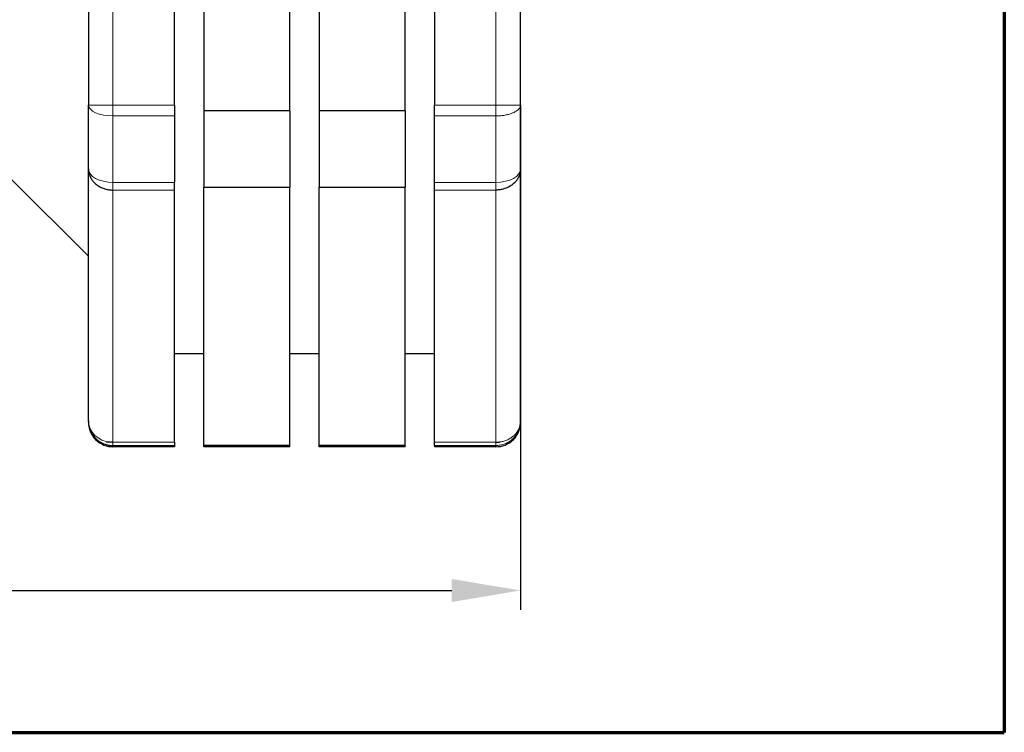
# Model space of a CAD drawing. Header units: millimetres. Extents: x 18 to 610, y -123 to 280.
# Tile 65 of 83: x 510 to 610, y -120 to -47. Entities that reach past the tile are written whole.
import ezdxf

# ---------------------------------------------------------------- set-up
doc = ezdxf.new("R2010")
doc.units = ezdxf.units.MM
doc.linetypes.add('SOLID', pattern=[0])
doc.styles.add('Arial', font='Arial.ttf', dxfattribs={"height": 7})
doc.dimstyles.get("Standard").update_dxf_attribs({"dimtxt": 5, "dimasz": 5, "dimexe": 0.18, "dimexo": 0.0625, "dimgap": 0.09, "dimtad": 0, "dimtih": 1, "dimtoh": 1, "dimdec": 4, "dimzin": 0, "dimdsep": 46, "dimtxsty": 'Arial', "dimcen": 0.09, "dimadec": 0, "dimazin": 0, "dimtfac": 1, "dimtdec": 4, "dimtofl": 0, "dimtmove": 0, "dimatfit": 3, "dimfxl": 0, "dimtolj": 1, "dimtzin": 0, "dimarcsym": 0})

# ---------------------------------------------------------------- blocks, each defined once
blk = doc.blocks.new('*D3')
at = {"color": 0, "lineweight": -2}
for p, q in [((323.56, -56.07), (323.56, -107.48)), ((560.56, -56.07), (560.56, -107.48)), ((330.56, -105.52), (553.56, -105.52))]:
    blk.add_line(p, q, dxfattribs=at)
at = {"color": 0}
for points in [[(330.56, -104.35), (330.56, -106.69), (323.56, -105.52)], [(553.56, -106.69), (553.56, -104.35), (560.56, -105.52)]]:
    blk.add_solid(points, dxfattribs=at)
at = {"layer": 'Defpoints', "color": 0}
for p in [(323.56, -56.07), (560.56, -56.07), (560.56, -105.52)]:
    blk.add_point(p, dxfattribs=at)
at = {"color": 0, "lineweight": 9, "insert": (366.51, -98.45), "char_height": 7, "attachment_point": 5, "style": 'Arial'}
blk.add_mtext('\\A1;237.0', dxfattribs=at)
blk = doc.blocks.new('BlockOfViews_7')
at = {"linetype": 'SOLID', "lineweight": 30}
for p, q in [((516.56, -4.69, 11.53), (516.56, -56.07, 11.53)), ((525.31, -56.07, 14.03), (525.31, -4.69, 14.03)), ((528.31, -4.11, 14.03), (528.31, -56.64, 14.03)), ((537.06, -56.64, 14.03), (537.06, -4.11, 14.03)), ((540.06, -4.11, 14.03), (540.06, -56.64, 14.03)), ((548.81, -56.64, 14.03), (548.81, -4.11, 14.03)), ((551.81, -4.69, 14.03), (551.81, -56.07, 14.03)), ((560.56, -56.07, 11.53), (560.56, -4.69, 11.53)), ((528.31, -56.64, 14.03), (537.06, -56.64, 14.03)), ((540.06, -56.64, 14.03), (548.81, -56.64, 14.03)), ((516.56, -88.25, -36.72), (516.56, -62.56, 7.78)), ((560.56, -88.25, -36.72), (560.56, -62.56, 7.78)), ((508.56, -63.47, -40.06), (516.56, -71.46, -39.25)), ((525.31, -90.42, -35.47), (525.31, -64.73, 9.03)), ((528.31, -90.71, -35.97), (528.31, -64.44, 9.53)), ((528.31, -64.44, 9.53), (537.06, -64.44, 9.53)), ((537.06, -90.71, -35.97), (537.06, -64.44, 9.53)), ((540.06, -90.71, -35.97), (540.06, -64.44, 9.53)), ((540.06, -64.44, 9.53), (548.81, -64.44, 9.53)), ((548.81, -90.71, -35.97), (548.81, -64.44, 9.53)), ((525.31, -81.38, -40.47), (528.31, -81.38, -40.47)), ((537.06, -81.38, -40.47), (540.06, -81.38, -40.47)), ((548.81, -81.38, -40.47), (551.81, -81.38, -40.47)), ((516.56, -88.31, -37.66), (516.56, -88.37, -36.71)), ((560.56, -88.4, -36.71), (560.56, -88.31, -37.66)), ((525.31, -90.88, -40.47), (519.06, -90.88, -40.47)), ((528.31, -90.71, -35.97), (537.06, -90.71, -35.97)), ((537.06, -90.88, -40.47), (528.31, -90.88, -40.47)), ((540.06, -90.71, -35.97), (548.81, -90.71, -35.97)), ((548.81, -90.88, -40.47), (540.06, -90.88, -40.47)), ((558.06, -90.88, -40.47), (551.81, -90.88, -40.47))]:
    blk.add_line(p, q, dxfattribs=at)
at = {"color": 196, "linetype": 'SOLID', "lineweight": 9}
for p, q in [((519.06, -56.07, 14.03), (519.06, -4.69, 14.03)), ((558.06, -56.07, 14.03), (558.06, -4.69, 14.03)), ((519.06, -56.07, 14.03), (525.31, -56.07, 14.03)), ((551.81, -56.07, 14.03), (558.06, -56.07, 14.03)), ((525.31, -57.17, 13.77), (519.06, -57.17, 13.77)), ((551.81, -57.17, 13.77), (558.06, -57.17, 13.77)), ((519.06, -63.95, 9.86), (525.31, -63.95, 9.86)), ((551.81, -63.95, 9.86), (558.06, -63.95, 9.86)), ((525.31, -64.73, 9.03), (519.06, -64.73, 9.03)), ((519.06, -64.73, 9.03), (519.06, -90.42, -35.47)), ((551.81, -64.73, 9.03), (558.06, -64.73, 9.03)), ((558.06, -90.42, -35.47), (558.06, -64.73, 9.03)), ((519.06, -90.42, -35.47), (525.31, -90.42, -35.47)), ((525.31, -90.75, -36.56), (519.06, -90.75, -36.56)), ((558.06, -90.42, -35.47), (551.81, -90.42, -35.47)), ((558.06, -90.75, -36.56), (551.81, -90.75, -36.56))]:
    blk.add_line(p, q, dxfattribs=at)
at = {"linetype": 'SOLID', "lineweight": 30}
blk.add_polyline3d([(518.77, -90.4, -35.53), (518.36, -90.38, -35.61), (518.84, -90.41, -35.48)], dxfattribs=at)
at = {"linetype": 'SOLID', "lineweight": 30, "extrusion": (-1, 0, 0)}
for centre, radius, start, end in [((30.38, -40.47, -516.56), 58, 56.2916, 63.7084), ((56.07, 11.53, -551.81), 2.5, 63.7084, 90), ((30.38, -40.47, -560.56), 58, 56.2916, 63.7084), ((30.38, -40.47, -551.81), 60.5, 56.2916, 63.7084), ((62.56, 7.78, -525.31), 2.5, 30, 56.2916), ((62.56, 7.78, -551.81), 2.5, 30, 56.2916), ((30.38, -40.47, -528.31), 60.5, 0, 4.2669), ((30.38, -40.47, -537.06), 60.5, 0, 4.2669), ((30.38, -40.47, -540.06), 60.5, 0, 4.2669), ((30.38, -40.47, -548.81), 60.5, 0, 4.2669), ((88.25, -36.72, -551.81), 2.5, 3.7084, 30.0002)]:
    blk.add_arc(centre, radius, start, end, dxfattribs=at)
at = {"color": 196, "linetype": 'SOLID', "lineweight": 9, "extrusion": (0, -1, 0)}
blk.add_arc((519.06, 11.53, 56.07), 2.5, 90, 180, dxfattribs=at)
at = {"color": 196, "linetype": 'SOLID', "lineweight": 9, "extrusion": (0, -0.896552, -0.442939)}
blk.add_arc((519.06, 35.17, 45.16), 2.5, 90, 180, dxfattribs=at)
at = {"linetype": 'SOLID', "lineweight": 30, "extrusion": (1, 0, 0)}
for centre, radius, start, end in [((-56.07, 11.53, 525.31), 2.5, 90, 116.2916), ((-30.38, -40.47, 528.31), 60.5, 115.7331, 124.2669), ((-30.38, -40.47, 537.06), 60.5, 115.7331, 124.2669), ((-30.38, -40.47, 540.06), 60.5, 115.7331, 124.2669), ((-30.38, -40.47, 548.81), 60.5, 115.7331, 124.2669), ((-30.38, -40.47, 525.31), 60.5, 116.2916, 123.7084), ((-88.25, -36.72, 525.31), 2.5, 149.9998, 176.2916), ((-30.38, -40.47, 525.31), 60.5, 176.2916, 180), ((-30.38, -40.47, 551.81), 60.5, 176.2916, 180)]:
    blk.add_arc(centre, radius, start, end, dxfattribs=at)
at = {"color": 196, "linetype": 'SOLID', "lineweight": 9, "extrusion": (1, 0, 0)}
for centre, radius, start, end in [((-30.38, -40.47, 519.06), 60.5, 116.2916, 123.7084), ((-30.38, -40.47, 558.06), 60.5, 116.2916, 123.7084), ((-62.56, 7.78, 558.06), 2.5, 123.7084, 150), ((-30.38, -40.47, 558.06), 60.5, 176.2916, 180)]:
    blk.add_arc(centre, radius, start, end, dxfattribs=at)
at = {"color": 196, "linetype": 'SOLID', "lineweight": 9, "extrusion": (0, 0.831872, 0.554967)}
for centre, start, end in [((-519.06, 41.19, -47.73), 360, 90), ((-558.06, 41.19, -47.73), 90, 180)]:
    blk.add_arc(centre, 2.5, start, end, dxfattribs=at)
at = {"color": 196, "linetype": 'SOLID', "lineweight": 9, "extrusion": (-1, 0, 0)}
blk.add_arc((62.56, 7.78, -519.06), 2.5, 30, 56.2916, dxfattribs=at)
at = {"color": 196, "linetype": 'SOLID', "lineweight": 9, "extrusion": (0, -0.5, -0.866025)}
blk.add_arc((519.06, 58.07, 75.93), 2.5, 95.0001, 180, dxfattribs=at)
at = {"linetype": 'SOLID', "lineweight": 30, "extrusion": (0, -0.5, -0.866025)}
blk.add_arc((519.06, 58.07, 75.93), 2.5, 90.0001, 95.0001, dxfattribs=at)
at = {"color": 196, "linetype": 'SOLID', "lineweight": 9}
for points, knots in [([(519.06, -56.07, 14.03), (519.06, -56.09, 14.03), (519.06, -56.11, 14.03), (519.06, -56.15, 14.03), (519.06, -56.17, 14.03), (519.06, -56.21, 14.02), (519.06, -56.23, 14.02), (519.06, -56.27, 14.02), (519.06, -56.29, 14.02), (519.06, -56.33, 14.01), (519.06, -56.35, 14.01), (519.06, -56.39, 14.01), (519.06, -56.41, 14), (519.06, -56.45, 14), (519.06, -56.47, 13.99), (519.06, -56.51, 13.99), (519.06, -56.53, 13.98), (519.06, -56.57, 13.98), (519.06, -56.59, 13.97), (519.06, -56.63, 13.96), (519.06, -56.64, 13.96), (519.06, -56.68, 13.95), (519.06, -56.7, 13.94), (519.06, -56.74, 13.93), (519.06, -56.76, 13.93), (519.06, -56.8, 13.92), (519.06, -56.82, 13.91), (519.06, -56.86, 13.9), (519.06, -56.88, 13.89), (519.06, -56.91, 13.88), (519.06, -56.93, 13.87), (519.06, -56.97, 13.86), (519.06, -56.99, 13.85), (519.06, -57.03, 13.84), (519.06, -57.05, 13.83), (519.06, -57.08, 13.81), (519.06, -57.1, 13.8), (519.06, -57.14, 13.79), (519.06, -57.16, 13.78), (519.06, -57.17, 13.77)], [0, 0, 0, 0, 0.0241513, 0.0241513, 0.0483025, 0.0483025, 0.0724538, 0.0724538, 0.0966051, 0.0966051, 0.1207564, 0.1207564, 0.1449076, 0.1449076, 0.1690589, 0.1690589, 0.1932102, 0.1932102, 0.2173615, 0.2173615, 0.2415127, 0.2415127, 0.265664, 0.265664, 0.2898153, 0.2898153, 0.3139666, 0.3139666, 0.3381178, 0.3381178, 0.3622691, 0.3622691, 0.3864204, 0.3864204, 0.4105717, 0.4105717, 0.4347229, 0.4347229, 0.4588742, 0.4588742, 0.4588742, 0.4588742]), ([(558.06, -57.17, 13.77), (558.06, -57.16, 13.78), (558.06, -57.14, 13.79), (558.06, -57.1, 13.8), (558.06, -57.08, 13.81), (558.06, -57.05, 13.83), (558.06, -57.03, 13.84), (558.06, -56.99, 13.85), (558.06, -56.97, 13.86), (558.06, -56.93, 13.87), (558.06, -56.91, 13.88), (558.06, -56.88, 13.89), (558.06, -56.86, 13.9), (558.06, -56.82, 13.91), (558.06, -56.8, 13.92), (558.06, -56.76, 13.93), (558.06, -56.74, 13.93), (558.06, -56.7, 13.94), (558.06, -56.68, 13.95), (558.06, -56.64, 13.96), (558.06, -56.63, 13.96), (558.06, -56.59, 13.97), (558.06, -56.57, 13.98), (558.06, -56.53, 13.98), (558.06, -56.51, 13.99), (558.06, -56.47, 13.99), (558.06, -56.45, 14), (558.06, -56.41, 14), (558.06, -56.39, 14.01), (558.06, -56.35, 14.01), (558.06, -56.33, 14.01), (558.06, -56.29, 14.02), (558.06, -56.27, 14.02), (558.06, -56.23, 14.02), (558.06, -56.21, 14.02), (558.06, -56.17, 14.03), (558.06, -56.15, 14.03), (558.06, -56.11, 14.03), (558.06, -56.09, 14.03), (558.06, -56.07, 14.03)], [0, 0, 0, 0, 0.0241513, 0.0241513, 0.0483025, 0.0483025, 0.0724538, 0.0724538, 0.0966051, 0.0966051, 0.1207564, 0.1207564, 0.1449076, 0.1449076, 0.1690589, 0.1690589, 0.1932102, 0.1932102, 0.2173615, 0.2173615, 0.2415127, 0.2415127, 0.265664, 0.265664, 0.2898153, 0.2898153, 0.3139666, 0.3139666, 0.3381178, 0.3381178, 0.3622691, 0.3622691, 0.3864204, 0.3864204, 0.4105717, 0.4105717, 0.4347229, 0.4347229, 0.4588742, 0.4588742, 0.4588742, 0.4588742]), ([(558.06, -56.07, 14.03), (558.13, -56.07, 14.03), (558.2, -56.07, 14.02), (558.33, -56.07, 14.01), (558.4, -56.07, 14), (558.54, -56.07, 13.98), (558.61, -56.07, 13.97), (558.74, -56.07, 13.93), (558.81, -56.07, 13.91), (558.94, -56.07, 13.87), (559, -56.07, 13.84), (559.13, -56.07, 13.79), (559.19, -56.07, 13.76), (559.31, -56.07, 13.69), (559.37, -56.07, 13.66), (559.48, -56.07, 13.58), (559.54, -56.07, 13.54), (559.65, -56.07, 13.46), (559.7, -56.07, 13.41), (559.8, -56.07, 13.32), (559.85, -56.07, 13.27), (559.95, -56.07, 13.17), (559.99, -56.07, 13.12), (560.08, -56.07, 13.01), (560.12, -56.07, 12.95), (560.19, -56.07, 12.84), (560.23, -56.07, 12.78), (560.29, -56.07, 12.66), (560.32, -56.07, 12.59), (560.38, -56.07, 12.47), (560.4, -56.07, 12.4), (560.45, -56.07, 12.27), (560.47, -56.07, 12.21), (560.5, -56.07, 12.07), (560.51, -56.07, 12.01), (560.54, -56.07, 11.87), (560.55, -56.07, 11.8), (560.56, -56.07, 11.66), (560.56, -56.07, 11.6), (560.56, -56.07, 11.53)], [0, 0, 0, 0, 0.082673, 0.082673, 0.165347, 0.165347, 0.24802, 0.24802, 0.330694, 0.330694, 0.413367, 0.413367, 0.496041, 0.496041, 0.578714, 0.578714, 0.661388, 0.661388, 0.744061, 0.744061, 0.826735, 0.826735, 0.909408, 0.909408, 0.992082, 0.992082, 1.074755, 1.074755, 1.157429, 1.157429, 1.240102, 1.240102, 1.322776, 1.322776, 1.405449, 1.405449, 1.488123, 1.488123, 1.570796, 1.570796, 1.570796, 1.570796]), ([(560.56, -56.07, 11.53), (560.56, -56.1, 11.59), (560.56, -56.13, 11.65), (560.55, -56.19, 11.77), (560.54, -56.22, 11.84), (560.51, -56.28, 11.96), (560.5, -56.31, 12.02), (560.47, -56.37, 12.14), (560.45, -56.4, 12.2), (560.4, -56.45, 12.31), (560.38, -56.48, 12.37), (560.32, -56.54, 12.48), (560.29, -56.57, 12.54), (560.23, -56.62, 12.65), (560.19, -56.65, 12.7), (560.12, -56.7, 12.81), (560.08, -56.72, 12.86), (559.99, -56.77, 12.95), (559.95, -56.79, 13), (559.85, -56.84, 13.09), (559.8, -56.86, 13.14), (559.7, -56.9, 13.22), (559.65, -56.92, 13.26), (559.54, -56.96, 13.33), (559.48, -56.98, 13.37), (559.37, -57.01, 13.44), (559.31, -57.03, 13.47), (559.19, -57.06, 13.53), (559.12, -57.07, 13.56), (558.99, -57.1, 13.6), (558.93, -57.11, 13.63), (558.8, -57.13, 13.67), (558.73, -57.14, 13.68), (558.59, -57.15, 13.71), (558.53, -57.16, 13.73), (558.4, -57.17, 13.75), (558.33, -57.17, 13.76), (558.2, -57.17, 13.77), (558.13, -57.17, 13.77), (558.06, -57.17, 13.77)], [0, 0, 0, 0, 0.082673, 0.082673, 0.165347, 0.165347, 0.24802, 0.24802, 0.330694, 0.330694, 0.413367, 0.413367, 0.496041, 0.496041, 0.578714, 0.578714, 0.661388, 0.661388, 0.744061, 0.744061, 0.826735, 0.826735, 0.909408, 0.909408, 0.992082, 0.992082, 1.074755, 1.074755, 1.157429, 1.157429, 1.240102, 1.240102, 1.322776, 1.322776, 1.405449, 1.405449, 1.488123, 1.488123, 1.570796, 1.570796, 1.570796, 1.570796]), ([(558.43, -90.4, -35.49), (558.44, -90.39, -35.49), (558.46, -90.39, -35.49), (558.54, -90.38, -35.49), (558.61, -90.37, -35.5), (558.74, -90.34, -35.52), (558.81, -90.32, -35.53), (558.94, -90.28, -35.55), (559, -90.26, -35.56), (559.13, -90.21, -35.59), (559.19, -90.19, -35.61), (559.31, -90.13, -35.64), (559.37, -90.1, -35.66), (559.48, -90.03, -35.69), (559.54, -90, -35.71), (559.65, -89.93, -35.76), (559.7, -89.89, -35.78), (559.8, -89.81, -35.83), (559.85, -89.76, -35.85), (559.95, -89.68, -35.9), (559.99, -89.63, -35.93), (560.08, -89.54, -35.98), (560.12, -89.49, -36.01), (560.19, -89.39, -36.07), (560.23, -89.34, -36.1), (560.29, -89.23, -36.16), (560.32, -89.18, -36.19), (560.38, -89.07, -36.25), (560.4, -89.01, -36.28), (560.45, -88.9, -36.35), (560.47, -88.84, -36.38), (560.5, -88.73, -36.45), (560.51, -88.67, -36.48), (560.54, -88.55, -36.55), (560.55, -88.49, -36.58), (560.56, -88.37, -36.65), (560.56, -88.31, -36.69), (560.56, -88.25, -36.72)], [0.147263, 0.147263, 0.147263, 0.147263, 0.165347, 0.165347, 0.24802, 0.24802, 0.330694, 0.330694, 0.413367, 0.413367, 0.496041, 0.496041, 0.578714, 0.578714, 0.661388, 0.661388, 0.744061, 0.744061, 0.826735, 0.826735, 0.909408, 0.909408, 0.992082, 0.992082, 1.074755, 1.074755, 1.157429, 1.157429, 1.240102, 1.240102, 1.322776, 1.322776, 1.405449, 1.405449, 1.488123, 1.488123, 1.570796, 1.570796, 1.570796, 1.570796]), ([(519.06, -90.75, -36.56), (519.06, -90.75, -36.54), (519.06, -90.75, -36.52), (519.06, -90.74, -36.48), (519.06, -90.74, -36.46), (519.06, -90.74, -36.42), (519.06, -90.73, -36.4), (519.06, -90.73, -36.36), (519.06, -90.73, -36.34), (519.06, -90.72, -36.3), (519.06, -90.72, -36.28), (519.06, -90.71, -36.24), (519.06, -90.7, -36.22), (519.06, -90.7, -36.18), (519.06, -90.69, -36.16), (519.06, -90.68, -36.12), (519.06, -90.68, -36.1), (519.06, -90.67, -36.06), (519.06, -90.66, -36.04), (519.06, -90.65, -36.01), (519.06, -90.64, -35.99), (519.06, -90.63, -35.95), (519.06, -90.63, -35.93), (519.06, -90.61, -35.89), (519.06, -90.61, -35.87), (519.06, -90.59, -35.83), (519.06, -90.58, -35.82), (519.06, -90.57, -35.78), (519.06, -90.56, -35.76), (519.06, -90.55, -35.72), (519.06, -90.54, -35.7), (519.06, -90.52, -35.67), (519.06, -90.51, -35.65), (519.06, -90.5, -35.61), (519.06, -90.49, -35.6), (519.06, -90.47, -35.56), (519.06, -90.46, -35.54), (519.06, -90.44, -35.51), (519.06, -90.43, -35.49), (519.06, -90.42, -35.47)], [0.000004, 0.000004, 0.000004, 0.000004, 0.0241515, 0.0241515, 0.0483029, 0.0483029, 0.0724544, 0.0724544, 0.0966058, 0.0966058, 0.1207573, 0.1207573, 0.1449087, 0.1449087, 0.1690602, 0.1690602, 0.1932116, 0.1932116, 0.2173631, 0.2173631, 0.2415145, 0.2415145, 0.265666, 0.265666, 0.2898175, 0.2898175, 0.3139689, 0.3139689, 0.3381204, 0.3381204, 0.3622718, 0.3622718, 0.3864233, 0.3864233, 0.4105747, 0.4105747, 0.4347262, 0.4347262, 0.4588776, 0.4588776, 0.4588776, 0.4588776]), ([(558.06, -90.75, -36.56), (558.06, -90.75, -36.54), (558.06, -90.75, -36.52), (558.06, -90.74, -36.48), (558.06, -90.74, -36.46), (558.06, -90.74, -36.42), (558.06, -90.73, -36.4), (558.06, -90.73, -36.36), (558.06, -90.73, -36.34), (558.06, -90.72, -36.3), (558.06, -90.72, -36.28), (558.06, -90.71, -36.24), (558.06, -90.7, -36.22), (558.06, -90.7, -36.18), (558.06, -90.69, -36.16), (558.06, -90.68, -36.12), (558.06, -90.68, -36.1), (558.06, -90.67, -36.06), (558.06, -90.66, -36.04), (558.06, -90.65, -36.01), (558.06, -90.64, -35.99), (558.06, -90.63, -35.95), (558.06, -90.63, -35.93), (558.06, -90.61, -35.89), (558.06, -90.61, -35.87), (558.06, -90.59, -35.83), (558.06, -90.58, -35.82), (558.06, -90.57, -35.78), (558.06, -90.56, -35.76), (558.06, -90.55, -35.72), (558.06, -90.54, -35.7), (558.06, -90.52, -35.67), (558.06, -90.51, -35.65), (558.06, -90.5, -35.61), (558.06, -90.49, -35.6), (558.06, -90.47, -35.56), (558.06, -90.46, -35.54), (558.06, -90.44, -35.51), (558.06, -90.43, -35.49), (558.06, -90.42, -35.47)], [0, 0, 0, 0, 0.0241515, 0.0241515, 0.0483029, 0.0483029, 0.0724544, 0.0724544, 0.0966058, 0.0966058, 0.1207573, 0.1207573, 0.1449087, 0.1449087, 0.1690602, 0.1690602, 0.1932116, 0.1932116, 0.2173631, 0.2173631, 0.2415145, 0.2415145, 0.265666, 0.265666, 0.2898175, 0.2898175, 0.3139689, 0.3139689, 0.3381204, 0.3381204, 0.3622718, 0.3622718, 0.3864233, 0.3864233, 0.4105747, 0.4105747, 0.4347262, 0.4347262, 0.4588776, 0.4588776, 0.4588776, 0.4588776])]:
    blk.add_open_spline(points, degree=3, knots=knots, dxfattribs=at)
at = {"linetype": 'SOLID', "lineweight": 30}
for points in [[(516.56, -62.56, 7.78), (516.56, -62.57, 7.78), (516.56, -62.58, 7.79), (516.56, -62.59, 7.79)], [(560.56, -62.56, 7.78), (560.56, -62.58, 7.78), (560.56, -62.59, 7.79), (560.56, -62.61, 7.8)], [(551.81, -90.42, -35.47), (551.81, -81.86, -20.64), (551.81, -73.29, -5.81), (551.81, -64.73, 9.03)], [(516.56, -88.38, -40.47), (516.56, -88.38, -39.53), (516.56, -88.35, -38.6), (516.56, -88.31, -37.66)], [(516.56, -88.37, -41.41), (516.56, -88.37, -41.1), (516.56, -88.38, -40.79), (516.56, -88.38, -40.47)], [(516.56, -88.38, -40.47), (516.56, -88.67, -40.47), (516.67, -89.31, -40.47), (517.24, -90.2, -40.47), (518.13, -90.77, -40.47), (518.77, -90.88, -40.47), (519.06, -90.88, -40.47)], [(558.06, -90.88, -40.47), (558.35, -90.88, -40.47), (558.99, -90.77, -40.47), (559.88, -90.2, -40.47), (560.45, -89.31, -40.47), (560.56, -88.67, -40.47), (560.56, -88.38, -40.47)], [(560.56, -88.38, -40.47), (560.56, -88.38, -39.53), (560.56, -88.35, -38.6), (560.56, -88.31, -37.66)], [(560.56, -88.37, -41.41), (560.56, -88.37, -41.1), (560.56, -88.38, -40.79), (560.56, -88.38, -40.47)]]:
    blk.add_open_spline(points, degree=3, dxfattribs=at)
for points, knots in [([(516.56, -62.6, 7.8), (516.56, -62.65, 7.83), (516.56, -62.7, 7.85), (516.57, -62.8, 7.91), (516.58, -62.86, 7.95), (516.61, -62.98, 8.02), (516.62, -63.04, 8.05), (516.65, -63.15, 8.12), (516.67, -63.21, 8.15), (516.72, -63.32, 8.21), (516.74, -63.38, 8.25), (516.8, -63.49, 8.31), (516.83, -63.54, 8.34), (516.89, -63.65, 8.4), (516.93, -63.7, 8.43), (517, -63.8, 8.49), (517.04, -63.85, 8.52), (517.13, -63.94, 8.57), (517.17, -63.99, 8.6), (517.27, -64.07, 8.65), (517.32, -64.12, 8.67), (517.42, -64.2, 8.72), (517.47, -64.24, 8.74), (517.58, -64.31, 8.78), (517.63, -64.34, 8.8), (517.75, -64.41, 8.84), (517.81, -64.44, 8.86), (517.93, -64.5, 8.89), (517.99, -64.52, 8.91), (518.12, -64.57, 8.93), (518.18, -64.59, 8.95), (518.31, -64.63, 8.97), (518.38, -64.65, 8.98), (518.51, -64.68, 9), (518.58, -64.69, 9), (518.72, -64.71, 9.01), (518.78, -64.72, 9.02), (518.92, -64.73, 9.02), (518.99, -64.73, 9.03), (519.06, -64.73, 9.03)], [0.018312, 0.018312, 0.018312, 0.018312, 0.082673, 0.082673, 0.165347, 0.165347, 0.24802, 0.24802, 0.330694, 0.330694, 0.413367, 0.413367, 0.496041, 0.496041, 0.578714, 0.578714, 0.661388, 0.661388, 0.744061, 0.744061, 0.826735, 0.826735, 0.909408, 0.909408, 0.992082, 0.992082, 1.074755, 1.074755, 1.157429, 1.157429, 1.240102, 1.240102, 1.322776, 1.322776, 1.405449, 1.405449, 1.488123, 1.488123, 1.570796, 1.570796, 1.570796, 1.570796]), ([(560.56, -62.61, 7.8), (560.56, -62.65, 7.83), (560.56, -62.7, 7.85), (560.55, -62.8, 7.91), (560.54, -62.86, 7.95), (560.51, -62.98, 8.02), (560.5, -63.04, 8.05), (560.47, -63.15, 8.12), (560.45, -63.21, 8.15), (560.4, -63.32, 8.21), (560.38, -63.38, 8.25), (560.32, -63.49, 8.31), (560.29, -63.54, 8.34), (560.23, -63.65, 8.4), (560.19, -63.7, 8.43), (560.12, -63.8, 8.49), (560.08, -63.85, 8.52), (559.99, -63.94, 8.57), (559.95, -63.99, 8.6), (559.85, -64.07, 8.65), (559.8, -64.12, 8.67), (559.7, -64.2, 8.72), (559.65, -64.24, 8.74), (559.54, -64.31, 8.78), (559.48, -64.34, 8.8), (559.37, -64.41, 8.84), (559.31, -64.44, 8.86), (559.19, -64.5, 8.89), (559.13, -64.52, 8.91), (559, -64.57, 8.93), (558.94, -64.59, 8.95), (558.81, -64.63, 8.97), (558.74, -64.65, 8.98), (558.61, -64.68, 9), (558.54, -64.69, 9), (558.4, -64.71, 9.01), (558.33, -64.72, 9.02), (558.2, -64.73, 9.02), (558.13, -64.73, 9.03), (558.06, -64.73, 9.03)], [0.019934, 0.019934, 0.019934, 0.019934, 0.082673, 0.082673, 0.165347, 0.165347, 0.24802, 0.24802, 0.330694, 0.330694, 0.413367, 0.413367, 0.496041, 0.496041, 0.578714, 0.578714, 0.661388, 0.661388, 0.744061, 0.744061, 0.826735, 0.826735, 0.909408, 0.909408, 0.992082, 0.992082, 1.074755, 1.074755, 1.157429, 1.157429, 1.240102, 1.240102, 1.322776, 1.322776, 1.405449, 1.405449, 1.488123, 1.488123, 1.570796, 1.570796, 1.570796, 1.570796]), ([(558.06, -90.42, -35.47), (558.13, -90.42, -35.47), (558.2, -90.42, -35.47), (558.32, -90.41, -35.48), (558.37, -90.4, -35.48), (558.43, -90.4, -35.49)], [0, 0, 0, 0, 0.0826735, 0.0826735, 0.1472627, 0.1472627, 0.1472627, 0.1472627])]:
    blk.add_open_spline(points, degree=3, knots=knots, dxfattribs=at)
for points, weights in [([(516.56, -88.25, -36.72), (516.56, -90.75, -36.56), (519.06, -90.75, -36.56)], [1, 0.707106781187, 1]), ([(560.52, -88.71, -36.69), (560.55, -88.56, -36.7), (560.56, -88.4, -36.71)], [0.935929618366, 0.954235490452, 0.976609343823]), ([(560.56, -88.36, -36.71), (560.56, -88.31, -36.72), (560.56, -88.25, -36.72)], [0.983863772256, 0.991696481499, 1])]:
    blk.add_rational_spline(points, weights, degree=2, dxfattribs=at)
at = {"color": 196, "linetype": 'SOLID', "lineweight": 9}
for points, weights in [([(558.06, -90.75, -36.56), (560.14, -90.75, -36.56), (560.52, -88.71, -36.69)], [1, 0.743718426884, 0.935929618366]), ([(560.56, -88.4, -36.71), (560.56, -88.38, -36.71), (560.56, -88.36, -36.71)], [0.976609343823, 0.97955252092, 0.982566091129])]:
    blk.add_rational_spline(points, weights, degree=2, dxfattribs=at)
blk.add_open_spline([(519.06, -90.88, -40.47), (519.06, -90.88, -39.17), (519.06, -90.83, -37.86), (519.06, -90.75, -36.56)], degree=3, dxfattribs=at)
blk = doc.blocks.new('A21-m2')
at = {"color": 51, "linetype": 'SOLID', "lineweight": 70}
for p in [(609.82, 280.03), (203.1, -119.97)]:
    blk.add_line(p, (609.82, -119.97), dxfattribs=at)

msp = doc.modelspace()

# ---------------------------------------------------------------- block references
for name in ['A21-m2', 'BlockOfViews_7']:
    msp.add_blockref(name, (0, 0))

# ---------------------------------------------------------------- dimensions: what is measured, and where the dimension line sits
at = {"lineweight": 9}
dim = msp.add_linear_dim(base=(560.56, -105.52), p1=(323.56, -56.07), p2=(560.56, -56.07), dimstyle='Standard', override={"dimtxt": 7, "dimasz": 7, "dimexe": 1.96, "dimexo": 0, "dimgap": 3.5, "dimtad": 1, "dimtih": 0, "dimtoh": 1, "dimdec": 1, "dimlfac": 1, "dimpost": '<>', "dimsah": 1, "dimse1": 0, "dimse2": 0, "dimtix": 1}, dxfattribs=at)
dim.commit()
dim.dimension.update_dxf_attribs({"geometry": '*D3', "text_midpoint": (366.51, -105.52), "dimtype": 160})

doc.saveas('drawing.dxf')
